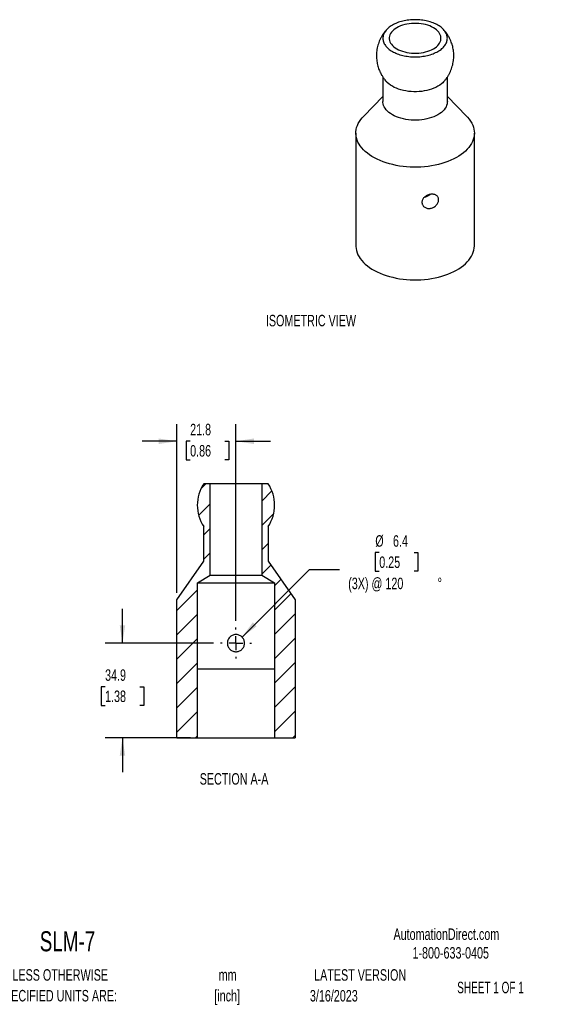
# Model space of a CAD drawing. Header units: millimetres. Extents: x 6 to 543, y 6 to 393.
# Tile 2 of 2: x 344 to 543, y 14 to 377. Entities that reach past the tile are written whole.
import ezdxf

# ---------------------------------------------------------------- set-up
doc = ezdxf.new("R2010")
doc.units = ezdxf.units.MM
doc.header["$LTSCALE"] = 2
doc.linetypes.add('CENTERX2', pattern=[20.32, 12.7, -2.54, 2.54, -2.54])
doc.layers.add('CENTER', color=40, linetype='CENTERX2')
doc.layers.add('DIMENSIONS', color=140, linetype='Continuous', lineweight=25)
doc.layers.add('TEXT', color=140, linetype='Continuous', lineweight=25)
doc.styles.add('SLDTEXTSTYLE0', font='TXT', dxfattribs={"width": 0.7})
doc.styles.add('SLDTEXTSTYLE1', font='TXT', dxfattribs={"width": 0.65})
doc.dimstyles.new('SLDDIMSTYLE4', dxfattribs={"dimtxt": 4.316016, "dimasz": 6.604, "dimexe": 0, "dimexo": 0.0625, "dimgap": 1.079004, "dimtad": 0, "dimtih": 1, "dimtoh": 1, "dimrnd": 1e-09, "dimzin": 12, "dimdsep": 46, "dimtxsty": 'SLDTEXTSTYLE0', "dimsah": 1, "dimcen": 0.09, "dimadec": 0, "dimazin": 3, "dimtfac": 1, "dimtmove": 0, "dimatfit": 0, "dimfxl": 0, "dimfrac": 2, "dimtolj": 1, "dimtzin": 12, "dimarcsym": 0})
doc.dimstyles.new('SLDDIMSTYLE5', dxfattribs={"dimtxt": 4.316016, "dimasz": 6.604, "dimexe": 0, "dimexo": 0.0625, "dimgap": 1.079004, "dimtad": 0, "dimtih": 1, "dimtoh": 1, "dimrnd": 1e-09, "dimzin": 12, "dimdsep": 46, "dimtxsty": 'SLDTEXTSTYLE0', "dimsah": 1, "dimcen": 0, "dimadec": 0, "dimazin": 3, "dimtfac": 1, "dimtofl": 0, "dimtmove": 0, "dimatfit": 3, "dimfxl": 0, "dimfrac": 2, "dimtolj": 1, "dimtzin": 12, "dimarcsym": 0})

# ---------------------------------------------------------------- blocks, each defined once
blk = doc.blocks.new('SW_NOTE_0_1')
at = {"layer": 'TEXT', "color": 0, "char_height": 4.233, "attachment_point": 2, "style": 'SLDTEXTSTYLE0'}
for s, insert in [('mm', (5.69, 5.46)), ('[inch]', (5.52, -2.19))]:
    blk.add_mtext(s, dxfattribs=dict(at, insert=insert))
blk = doc.blocks.new('SW_NOTE_0_2')
at = {"layer": 'TEXT', "color": 0, "char_height": 4.2333, "attachment_point": 1, "style": 'SLDTEXTSTYLE0'}
for s, insert in [('UNLESS OTHERWISE', (0, 5.46)), ('SPECIFIED UNITS ARE:', (0, -2.19))]:
    blk.add_mtext(s, dxfattribs=dict(at, insert=insert))
blk = doc.blocks.new('_D_12')
at = {"layer": 'DIMENSIONS'}
for p, q in [((381.49, 146.96), (381.49, 159.66)), ((415.07, 146.96), (375.14, 146.96)), ((375.08, 130.88), (373.63, 130.88)), ((373.63, 130.88), (373.63, 124.02)), ((387.9, 130.88), (389.35, 130.88)), ((389.35, 130.88), (389.35, 124.02)), ((373.63, 124.02), (375.08, 124.02)), ((389.35, 124.02), (387.9, 124.02)), ((406.59, 112.04), (375.14, 112.04)), ((381.49, 112.04), (381.49, 99.34))]:
    blk.add_line(p, q, dxfattribs=at)
for points in [[(381.49, 146.96), (382.51, 153.57), (380.48, 153.57)], [(381.49, 112.04), (380.48, 105.43), (382.51, 105.43)]]:
    blk.add_solid(points, dxfattribs=at)
at = {"layer": 'DIMENSIONS', "char_height": 4.233, "attachment_point": 1, "style": 'SLDTEXTSTYLE0'}
for s, insert in [('34.9', (375.08, 137.3)), ('1.38', (375.08, 129.48))]:
    blk.add_mtext(s, dxfattribs=dict(at, insert=insert))
blk = doc.blocks.new('_D_13')
at = {"layer": 'DIMENSIONS'}
for p, q in [((476.14, 180.32), (474.69, 180.32)), ((474.69, 180.32), (474.69, 173.46)), ((488.97, 180.32), (490.42, 180.32)), ((490.42, 180.32), (490.42, 173.46)), ((425.57, 149.21), (450.41, 174.06)), ((450.41, 174.06), (461.53, 174.06)), ((474.69, 173.46), (476.14, 173.46)), ((490.42, 173.46), (488.97, 173.46))]:
    blk.add_line(p, q, dxfattribs=at)
blk.add_solid([(425.57, 149.21), (430.95, 153.16), (429.52, 154.6)], dxfattribs=at)
at = {"layer": 'DIMENSIONS', "char_height": 4.233, "attachment_point": 1, "style": 'SLDTEXTSTYLE0'}
for s, insert in [('%%c', (474.68, 186.75)), ('6.4', (481.2, 186.75)), ('0.25', (476.14, 178.92)), ('(3X) @ 120', (464.7, 171.09)), ('%%d', (497.67, 171.09))]:
    blk.add_mtext(s, dxfattribs=dict(at, insert=insert))
blk = doc.blocks.new('_D_14')
at = {"layer": 'DIMENSIONS'}
for p, q in [((401.49, 165.45), (401.49, 227.75)), ((423.32, 155.22), (423.32, 227.75)), ((401.49, 221.4), (388.79, 221.4)), ((406.44, 221.4), (404.99, 221.4)), ((404.99, 221.4), (404.99, 214.54)), ((419.27, 221.4), (420.72, 221.4)), ((420.72, 221.4), (420.72, 214.54)), ((423.32, 221.4), (436.02, 221.4)), ((404.99, 214.54), (406.44, 214.54)), ((420.72, 214.54), (419.27, 214.54))]:
    blk.add_line(p, q, dxfattribs=at)
for points in [[(401.49, 221.4), (394.89, 222.42), (394.89, 220.39)], [(423.32, 221.4), (429.92, 220.39), (429.92, 222.42)]]:
    blk.add_solid(points, dxfattribs=at)
at = {"layer": 'DIMENSIONS', "char_height": 4.233, "attachment_point": 1, "style": 'SLDTEXTSTYLE0'}
for s, insert in [('21.8', (406.44, 227.83)), ('0.86', (406.44, 220))]:
    blk.add_mtext(s, dxfattribs=dict(at, insert=insert))
blk = doc.blocks.new('SW_CENTERMARKSYMBOL_3')
at = {"layer": 'CENTER', "color": 0}
for p, q in [((0, 5.08), (0, 5.715)), ((-5.08, 0), (-5.715, 0)), ((0, 0), (-2.54, 0)), ((0, 0), (0, 2.54)), ((0, 0), (0, -2.54)), ((0, 0), (2.54, 0)), ((5.08, 0), (5.715, 0)), ((0, -5.08), (0, -5.715))]:
    blk.add_line(p, q, dxfattribs=at)

msp = doc.modelspace()

# ---------------------------------------------------------------- hatches: boundary and pattern name
at = {"layer": 'DIMENSIONS'}
h = msp.add_hatch(dxfattribs=at)
h.set_pattern_fill('ANSI31', color=256, scale=2, style=0)
edge = h.paths.add_edge_path(flags=0)
edge.add_line((409.13227, 169.186816), (413.79527, 171.988629))
edge.add_line((413.79527, 171.988629), (413.79527, 205.699316))
edge.add_line((413.79527, 205.699316), (411.443292, 205.699316))
edge.add_arc((423.32027, 197.825316), 14.25, 146.45708597, 213.54291403)
edge.add_line((411.443292, 189.951316), (411.443292, 177.124316))
edge.add_line((411.443292, 177.124316), (401.492145, 162.912606))
edge.add_line((401.492145, 162.912606), (401.492145, 112.036816))
edge.add_line((401.492145, 112.036816), (409.13227, 112.036816))
edge.add_line((409.13227, 112.036816), (409.13227, 137.436816))
edge.add_line((409.13227, 137.436816), (409.13227, 169.186816))
h = msp.add_hatch(dxfattribs=at)
h.set_pattern_fill('ANSI31', color=256, scale=2, style=0)
edge = h.paths.add_edge_path(flags=0)
edge.add_line((435.197249, 205.699316), (432.84527, 205.699316))
edge.add_line((432.84527, 205.699316), (432.84527, 171.988629))
edge.add_line((432.84527, 171.988629), (437.50827, 169.186816))
edge.add_line((437.50827, 169.186816), (437.50827, 137.436816))
edge.add_line((437.50827, 137.436816), (437.50827, 112.036816))
edge.add_line((437.50827, 112.036816), (445.148395, 112.036816))
edge.add_line((445.148395, 112.036816), (445.148395, 162.912606))
edge.add_line((445.148395, 162.912606), (435.197249, 177.124316))
edge.add_line((435.197249, 177.124316), (435.197249, 189.951316))
edge.add_arc((423.32027, 197.825316), 14.25, 326.45708597, 393.54291403)

# ---------------------------------------------------------------- linework, layer by layer
for p, q in [((477.484751, 355.687316), (477.484751, 346.649013)), ((501.238709, 346.649013), (501.238709, 355.690499)), ((477.484751, 348.465199), (470.395936, 341.282637)), ((508.327524, 341.282637), (501.238709, 348.465199)), ((467.533605, 335.044572), (467.533605, 293.502413)), ((511.189855, 293.502413), (511.189855, 335.044572)), ((413.79527, 205.699316), (411.443292, 205.699316)), ((413.79527, 171.988629), (413.79527, 205.699316)), ((432.84527, 205.699316), (413.79527, 205.699316)), ((432.84527, 205.699316), (432.84527, 171.988629)), ((435.197249, 205.699316), (432.84527, 205.699316)), ((411.443292, 177.124316), (411.443292, 189.951316)), ((435.197249, 189.951316), (435.197249, 177.124316)), ((401.492145, 162.912606), (411.443292, 177.124316)), ((435.197249, 177.124316), (445.148395, 162.912606)), ((409.13227, 169.186816), (413.79527, 171.988629)), ((413.79527, 171.988629), (432.84527, 171.988629)), ((432.84527, 171.988629), (437.50827, 169.186816)), ((409.13227, 137.436816), (409.13227, 169.186816)), ((409.13227, 169.186816), (437.50827, 169.186816)), ((437.50827, 169.186816), (437.50827, 137.436816)), ((401.492145, 112.036816), (401.492145, 162.912606)), ((445.148395, 162.912606), (445.148395, 112.036816)), ((409.13227, 112.036816), (409.13227, 137.436816)), ((409.13227, 137.436816), (437.50827, 137.436816)), ((437.50827, 137.436816), (437.50827, 112.036816)), ((401.492145, 112.036816), (409.13227, 112.036816)), ((409.13227, 112.036816), (437.50827, 112.036816)), ((437.50827, 112.036816), (445.148395, 112.036816))]:
    msp.add_line(p, q)
at = {"flags": 128}
for points in [[(482.626538, 373.86981), (482.033824, 373.494471), (481.503629, 373.089162), (481.040477, 372.657342), (480.648319, 372.202693), (480.3305, 371.729095), (480.089733, 371.240589), (479.928071, 370.741342), (479.846894, 370.235614), (479.846894, 369.727719), (479.928071, 369.221991), (480.089733, 368.722744), (480.3305, 368.234238), (480.648319, 367.76064), (481.040477, 367.305991), (481.503629, 366.87417), (482.033824, 366.468861), (482.626538, 366.093523), (483.276714, 365.751356), (483.978806, 365.445281), (484.726823, 365.177909), (485.514383, 364.951521), (486.334767, 364.768048), (487.180976, 364.629056), (488.045791, 364.535731), (488.921833, 364.488868), (489.801628, 364.488868), (490.67767, 364.535731), (491.542484, 364.629056), (492.388693, 364.768048), (493.209078, 364.951521), (493.996638, 365.177909), (494.744655, 365.445281), (495.446746, 365.751356), (496.096922, 366.093523), (496.689636, 366.468861), (497.219831, 366.87417), (497.682983, 367.305991), (498.075142, 367.76064), (498.39296, 368.234238), (498.633728, 368.722744), (498.79539, 369.221991), (498.876567, 369.727719), (498.876567, 370.235614), (498.79539, 370.741342), (498.633728, 371.240589), (498.39296, 371.729095), (498.075142, 372.202693), (497.682983, 372.657342), (497.219831, 373.089162), (496.689636, 373.494471), (496.096922, 373.86981), (495.446746, 374.211976), (494.744655, 374.518051), (493.996638, 374.785424), (493.209078, 375.011812), (492.388693, 375.195285), (491.542484, 375.334277), (490.67767, 375.427602), (489.801628, 375.474465), (488.921833, 375.474465), (488.045791, 375.427602), (487.180976, 375.334277), (486.334767, 375.195285), (485.514383, 375.011812), (484.726823, 374.785424), (483.978806, 374.518051), (483.276714, 374.211976), (482.626538, 373.86981)], [(499.845694, 353.900857), (499.564696, 353.613076), (499.027794, 353.138667), (498.424863, 352.691474), (497.760022, 352.274551), (497.037813, 351.890746), (496.263167, 351.542682), (495.441378, 351.232735), (494.578059, 350.963023), (493.679107, 350.735389), (492.750662, 350.551387), (491.799068, 350.412274), (490.830825, 350.319001), (489.852546, 350.272205), (488.870914, 350.272205), (487.892635, 350.319001), (486.924392, 350.412274), (485.972798, 350.551387), (485.044354, 350.735389), (484.145402, 350.963023), (483.282082, 351.232735), (482.460293, 351.542682), (481.685648, 351.890746), (480.963438, 352.274551), (480.298597, 352.691474), (479.695666, 353.138667), (479.158765, 353.613076), (478.873359, 353.905642)], [(501.238709, 346.649013), (501.228563, 346.365671), (501.147501, 345.800922), (500.985929, 345.241967), (500.744953, 344.692624), (500.426218, 344.156644), (500.031901, 343.63769), (499.564696, 343.139307), (499.027794, 342.664898), (498.424863, 342.217705), (497.760022, 341.800782), (497.037813, 341.416977), (496.263167, 341.068913), (495.441378, 340.758966), (494.578059, 340.489254), (493.679107, 340.26162), (492.750662, 340.077618), (491.799068, 339.938505), (490.830825, 339.845232), (489.852546, 339.798436), (488.870914, 339.798436), (487.892635, 339.845232), (486.924392, 339.938505), (485.972798, 340.077618), (485.044354, 340.26162), (484.145402, 340.489254), (483.282082, 340.758966), (482.460293, 341.068913), (481.685648, 341.416977), (480.963438, 341.800782), (480.298597, 342.217705), (479.695666, 342.664898), (479.158765, 343.139307), (478.69156, 343.63769), (478.297243, 344.156644), (477.978507, 344.692624), (477.737531, 345.241967), (477.57596, 345.800922), (477.494897, 346.365671), (477.484751, 346.649013)], [(508.327524, 341.282637), (508.719242, 340.86785), (509.298199, 340.175755), (509.802991, 339.464572), (510.23174, 338.736946), (510.582851, 337.995584), (510.855018, 337.243244), (511.047229, 336.482725), (511.158768, 335.716856), (511.189221, 334.948486), (511.138474, 334.180474), (511.006716, 333.415676), (510.794437, 332.656937), (510.502428, 331.907081), (510.131773, 331.168896), (509.683853, 330.445129), (509.160333, 329.738473), (508.563161, 329.051555), (507.894558, 328.386932), (507.157012, 327.747076), (506.353267, 327.134366), (505.486312, 326.551084), (504.559372, 325.999397), (503.575896, 325.48136), (502.539542, 324.998898), (501.454166, 324.553806), (500.323806, 324.147741), (499.152666, 323.782213), (497.945102, 323.458582), (496.705609, 323.178051), (495.438795, 322.941665), (494.149374, 322.750302), (492.842143, 322.604674), (491.521965, 322.505324), (490.19375, 322.452621), (488.862441, 322.44676), (487.532988, 322.487764), (486.210339, 322.575481), (484.899413, 322.709583), (483.605087, 322.889572), (482.332177, 323.114779), (481.085416, 323.384365), (479.869444, 323.697328), (478.688784, 324.052503), (477.547828, 324.44857), (476.450821, 324.884054), (475.401843, 325.357337), (474.404797, 325.866656), (473.463391, 326.410118), (472.581129, 326.9857), (471.761291, 327.591262), (471.006928, 328.224551), (470.320846, 328.883211), (469.705598, 329.564792), (469.163471, 330.266757), (468.696484, 330.986497), (468.306372, 331.721332), (467.994588, 332.468531), (467.762291, 333.225312), (467.610345, 333.988861), (467.539316, 334.756338), (467.549468, 335.524887), (467.640763, 336.291649), (467.812861, 337.053771), (468.065122, 337.80842), (468.396609, 338.552786), (468.806086, 339.284102), (469.292033, 339.999647), (469.852639, 340.696758), (470.395936, 341.282637)], [(467.533605, 293.502413), (467.539316, 293.214179), (467.610345, 292.446702), (467.762291, 291.683153), (467.994588, 290.926372), (468.306372, 290.179173), (468.696484, 289.444338), (469.163471, 288.724598), (469.705598, 288.022633), (470.320846, 287.341052), (471.006928, 286.682392), (471.761291, 286.049103), (472.581129, 285.443541), (473.463391, 284.867959), (474.404797, 284.324497), (475.401843, 283.815177), (476.450821, 283.341895), (477.547828, 282.906411), (478.688784, 282.510344), (479.869444, 282.155169), (481.085416, 281.842206), (482.332177, 281.57262), (483.605087, 281.347413), (484.899413, 281.167424), (486.210339, 281.033322), (487.532988, 280.945605), (488.862441, 280.904601), (490.19375, 280.910462), (491.521965, 280.963165), (492.842143, 281.062515), (494.149374, 281.208143), (495.438795, 281.399505), (496.705609, 281.635892), (497.945102, 281.916423), (499.152666, 282.240054), (500.323806, 282.605582), (501.454166, 283.011647), (502.539542, 283.456739), (503.575896, 283.939201), (504.559372, 284.457238), (505.486312, 285.008925), (506.353267, 285.592207), (507.157012, 286.204916), (507.894558, 286.844773), (508.563161, 287.509396), (509.160333, 288.196314), (509.683853, 288.90297), (510.131773, 289.626737), (510.502428, 290.364922), (510.794437, 291.114778), (511.006716, 291.873517), (511.138474, 292.638315), (511.189221, 293.406327), (511.189855, 293.502413)]]:
    msp.add_lwpolyline(points, dxfattribs=at)
for start, end in [(146.45708597, 213.54291403), (326.45708597, 33.54291403)]:
    msp.add_arc((423.32027, 197.825316), 14.25, start, end)
for points, knots in [([(480.963438, 365.133435), (480.408606, 365.453733), (479.913975, 365.802142), (479.26198, 366.366758), (479.061403, 366.560706), (478.696511, 366.956197), (478.366605, 367.360376), (478.105971, 367.781753), (477.880626, 368.211891), (477.785317, 368.432503), (477.558725, 369.094888), (477.484136, 369.53952), (477.485375, 370.434768), (477.563733, 370.88917), (477.8683, 371.767066), (478.093289, 372.194463), (478.541576, 372.817954), (478.710364, 373.023406), (479.078243, 373.419513), (479.277977, 373.611249), (479.708437, 373.982323), (479.939164, 374.161662), (480.431912, 374.507821), (480.694855, 374.675169), (481.526339, 375.154195), (482.126255, 375.437257), (483.09218, 375.809276), (483.425244, 375.924455), (484.114136, 376.136696), (484.469912, 376.233558), (485.547913, 376.490491), (486.288325, 376.619734), (487.43149, 376.750662), (487.820056, 376.783836), (488.598021, 376.82763), (488.986085, 376.838314), (490.147599, 376.837663), (490.918396, 376.793939), (492.069108, 376.661404), (492.449506, 376.606129), (493.19243, 376.475554), (493.921043, 376.324568), (494.621368, 376.133238), (495.307308, 375.921394), (495.644855, 375.80447), (496.617474, 375.428573), (497.215113, 375.14469), (498.036929, 374.66993), (498.298339, 374.503463), (498.795247, 374.153543), (499.027553, 373.972264), (499.673231, 373.413371), (500.037838, 373.019441), (500.484744, 372.396145), (500.617266, 372.181979), (500.842826, 371.751486), (500.936641, 371.534313), (501.162369, 370.877141), (501.23911, 370.430669), (501.238305, 369.525625), (501.161065, 369.080411), (500.934275, 368.423141), (500.840053, 368.205822), (500.613445, 367.774816), (500.48061, 367.560878), (500.033285, 366.938653), (499.668265, 366.544938), (499.021086, 365.985842), (498.787493, 365.803976), (498.290897, 365.454994), (498.029557, 365.288868), (497.207571, 364.814849), (496.609316, 364.53108), (495.634472, 364.155119), (495.29739, 364.038644), (494.611923, 363.827415), (493.91174, 363.63654), (493.182521, 363.485825), (492.438562, 363.355499), (492.057042, 363.300315), (490.908062, 363.16866), (490.13761, 363.125273), (488.975389, 363.125212), (488.586884, 363.136107), (487.807606, 363.180428), (487.420419, 363.213733), (486.278645, 363.345126), (485.538311, 363.47468), (484.459365, 363.732518), (484.103303, 363.829731), (483.415835, 364.042026), (483.083261, 364.157261), (482.118273, 364.529621), (481.51827, 364.813138), (480.963438, 365.133435)], [0, 0, 0, 0, 0.03125, 0.03125, 0.046875, 0.046875, 0.0625, 0.078125, 0.078125, 0.09375, 0.09375, 0.125, 0.125, 0.15625, 0.15625, 0.1875, 0.1875, 0.203125, 0.203125, 0.21875, 0.21875, 0.234375, 0.234375, 0.25, 0.25, 0.28125, 0.28125, 0.296875, 0.296875, 0.3125, 0.3125, 0.34375, 0.34375, 0.359375, 0.359375, 0.375, 0.375, 0.40625, 0.40625, 0.421875, 0.421875, 0.4375, 0.453125, 0.453125, 0.46875, 0.46875, 0.5, 0.5, 0.515625, 0.515625, 0.53125, 0.53125, 0.5625, 0.5625, 0.578125, 0.578125, 0.59375, 0.59375, 0.625, 0.625, 0.65625, 0.65625, 0.671875, 0.671875, 0.6875, 0.6875, 0.71875, 0.71875, 0.734375, 0.734375, 0.75, 0.75, 0.78125, 0.78125, 0.796875, 0.796875, 0.8125, 0.828125, 0.828125, 0.84375, 0.84375, 0.875, 0.875, 0.890625, 0.890625, 0.90625, 0.90625, 0.9375, 0.9375, 0.953125, 0.953125, 0.96875, 0.96875, 1, 1, 1, 1]), ([(478.881924, 373.19469), (478.77626, 373.082849), (478.435898, 372.722584), (477.918896, 372.061112), (477.332702, 371.21632), (476.810663, 370.325988), (476.351892, 369.397464), (475.960306, 368.433454), (475.638313, 367.437774), (475.388612, 366.413622), (475.220238, 365.402051), (475.126972, 364.412793), (475.101353, 363.455144), (475.139931, 362.500467), (475.241776, 361.554926), (475.404797, 360.626562), (475.624093, 359.728827), (475.885662, 358.894324), (476.153413, 358.189113), (476.420201, 357.577976), (476.694561, 357.010889), (476.909166, 356.627013), (477.020534, 356.427803)], [0, 0, 0, 0, 0.0255569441, 0.082324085, 0.1392380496, 0.196324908, 0.2536199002, 0.3111708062, 0.3690430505, 0.4273276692, 0.4861542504, 0.5392620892, 0.5922946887, 0.6451993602, 0.6978875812, 0.7501828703, 0.8016880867, 0.8513173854, 0.8953886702, 0.9269449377, 0.962088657, 1, 1, 1, 1]), ([(499.830472, 353.897816), (499.939889, 354.01358), (500.284063, 354.377716), (500.804617, 355.043289), (501.390745, 355.888141), (501.912802, 356.778457), (502.371567, 357.706985), (502.763155, 358.670993), (503.085147, 359.666674), (503.334849, 360.690826), (503.503222, 361.702397), (503.596488, 362.691655), (503.622107, 363.649304), (503.58353, 364.60398), (503.481685, 365.549522), (503.318663, 366.477886), (503.099367, 367.375621), (502.837798, 368.210124), (502.570048, 368.915335), (502.303259, 369.526471), (502.028899, 370.093559), (501.814294, 370.477435), (501.702927, 370.676645)], [0, 0, 0, 0, 0.0264347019, 0.0831507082, 0.1400134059, 0.1970488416, 0.2542922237, 0.311791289, 0.3696114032, 0.4278435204, 0.4866171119, 0.5396771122, 0.592661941, 0.6455189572, 0.6981597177, 0.7504079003, 0.8018667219, 0.8514513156, 0.8954829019, 0.9270107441, 0.9621228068, 1, 1, 1, 1]), ([(501.702927, 370.676645), (501.523945, 370.972825), (501.271774, 371.390119), (500.855808, 371.981612), (500.476832, 372.476487), (500.120992, 372.907953), (499.898047, 373.141904), (499.845081, 373.197484)], [0, 0, 0, 0, 0.3306977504, 0.4659262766, 0.6910703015, 0.926606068, 1, 1, 1, 1]), ([(477.020534, 356.427803), (477.199515, 356.131622), (477.451686, 355.714328), (477.867653, 355.122837), (478.246621, 354.627954), (478.602985, 354.195909), (478.826478, 353.961403), (478.879985, 353.905259)], [0, 0, 0, 0, 0.3304510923, 0.4655787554, 0.6905548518, 0.9259149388, 1, 1, 1, 1]), ([(498.014526, 310.325517), (498.005067, 310.151848), (497.976595, 309.97629), (497.88198, 309.621711), (497.816008, 309.444536), (497.651059, 309.099967), (497.551134, 308.930332), (497.31805, 308.602866), (497.187648, 308.448616), (496.899464, 308.159352), (496.739703, 308.023091), (496.402573, 307.78082), (496.225094, 307.674097), (495.851797, 307.490346), (495.655861, 307.413838), (495.262274, 307.298204), (495.062531, 307.257916), (494.656863, 307.213885), (494.457051, 307.210875), (494.065623, 307.241072), (493.871654, 307.274859), (493.502115, 307.377347), (493.327511, 307.445281), (492.998627, 307.61321), (492.843519, 307.714327), (492.567286, 307.940117), (492.444427, 308.065377), (492.230258, 308.340289), (492.140606, 308.488451), (492.000887, 308.796432), (491.949638, 308.958585), (491.888044, 309.292346), (491.878003, 309.460712), (491.89836, 309.800235), (491.929537, 309.973233), (492.030972, 310.309295), (492.100817, 310.473228), (492.278586, 310.793548), (492.386907, 310.949568), (492.632294, 311.24127), (492.770269, 311.378809), (493.077558, 311.63771), (493.242516, 311.755323), (493.59183, 311.96719), (493.778625, 312.062542), (494.162369, 312.225058), (494.358161, 312.292143), (494.757338, 312.398641), (494.961985, 312.437894), (495.361331, 312.484811), (495.558127, 312.493218), (495.945973, 312.478961), (496.133899, 312.456138), (496.488843, 312.38066), (496.658496, 312.327499), (496.974843, 312.190839), (497.118789, 312.108802), (497.379526, 311.917066), (497.497229, 311.805926), (497.696484, 311.562295), (497.778995, 311.429645), (497.909841, 311.141652), (497.957508, 310.986409), (498.01416, 310.665963), (498.023985, 310.499186), (498.014526, 310.325517)], [0, 0, 0, 0, 0.03125, 0.03125, 0.0625, 0.0625, 0.09375, 0.09375, 0.125, 0.125, 0.15625, 0.15625, 0.1875, 0.1875, 0.21875, 0.21875, 0.25, 0.25, 0.28125, 0.28125, 0.3125, 0.3125, 0.34375, 0.34375, 0.375, 0.375, 0.40625, 0.40625, 0.4375, 0.4375, 0.46875, 0.46875, 0.5, 0.5, 0.53125, 0.53125, 0.5625, 0.5625, 0.59375, 0.59375, 0.625, 0.625, 0.65625, 0.65625, 0.6875, 0.6875, 0.71875, 0.71875, 0.75, 0.75, 0.78125, 0.78125, 0.8125, 0.8125, 0.84375, 0.84375, 0.875, 0.875, 0.90625, 0.90625, 0.9375, 0.9375, 0.96875, 0.96875, 1, 1, 1, 1]), ([(492.928001, 311.51025), (492.975736, 311.513585), (493.194602, 311.528878), (493.585346, 311.639739), (494.078293, 311.846965), (494.510644, 312.107098), (494.749248, 312.319028), (494.853345, 312.411487)], [0, 0, 0, 0, 0.0679179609, 0.3114074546, 0.5596286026, 0.8078783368, 1, 1, 1, 1]), ([(423.16313, 150.132925), (423.373329, 150.143341), (423.581768, 150.132922), (423.995142, 150.071292), (424.199842, 150.019562), (424.589356, 149.8795), (424.776387, 149.790955), (425.134674, 149.575672), (425.301175, 149.451628), (425.606585, 149.174486), (425.747308, 149.019318), (425.994834, 148.685341), (426.101, 148.508155), (426.278507, 148.133336), (426.349828, 147.934175), (426.450628, 147.531516), (426.481244, 147.326242), (426.511956, 146.698173), (426.44945, 146.281095), (426.23751, 145.691395), (426.148734, 145.504719), (425.935977, 145.150348), (425.810357, 144.98118), (425.532206, 144.674724), (425.379448, 144.536222), (425.046088, 144.288752), (424.865746, 144.180645), (424.491853, 144.003641), (424.295986, 143.933178), (423.888869, 143.831103), (423.683392, 143.800825), (423.268707, 143.780454), (423.057068, 143.790896), (422.645077, 143.852456), (422.444304, 143.902977), (422.053069, 144.043253), (421.862386, 144.133762), (421.508175, 144.346549), (421.342312, 144.469478), (421.033463, 144.749446), (420.893831, 144.90376), (420.647863, 145.235131), (420.539847, 145.414794), (420.361532, 145.791388), (420.29171, 145.986301), (420.190396, 146.38937), (420.159216, 146.59914), (420.13891, 147.014198), (420.148992, 147.221469), (420.210513, 147.635485), (420.261855, 147.839017), (420.401472, 148.228308), (420.490649, 148.416948), (420.705425, 148.774755), (420.828613, 148.940416), (421.10573, 149.246335), (421.261594, 149.387798), (421.594275, 149.634731), (421.771252, 149.741094), (422.146904, 149.919359), (422.345482, 149.990571), (422.747453, 150.091584), (422.952931, 150.122508), (423.16313, 150.132925)], [0, 0, 0, 0, 0.03125, 0.03125, 0.0625, 0.0625, 0.09375, 0.09375, 0.125, 0.125, 0.15625, 0.15625, 0.1875, 0.1875, 0.21875, 0.21875, 0.25, 0.25, 0.3125, 0.3125, 0.34375, 0.34375, 0.375, 0.375, 0.40625, 0.40625, 0.4375, 0.4375, 0.46875, 0.46875, 0.5, 0.5, 0.53125, 0.53125, 0.5625, 0.5625, 0.59375, 0.59375, 0.625, 0.625, 0.65625, 0.65625, 0.6875, 0.6875, 0.71875, 0.71875, 0.75, 0.75, 0.78125, 0.78125, 0.8125, 0.8125, 0.84375, 0.84375, 0.875, 0.875, 0.90625, 0.90625, 0.9375, 0.9375, 0.96875, 0.96875, 1, 1, 1, 1])]:
    msp.add_open_spline(points, degree=3, knots=knots)

# ---------------------------------------------------------------- block references
at = {"layer": 'CENTER'}
msp.add_blockref('SW_CENTERMARKSYMBOL_3', (423.32027, 146.961816), dxfattribs=at)
at = {"layer": 'TEXT'}
for name, p in [('SW_NOTE_0_2', (335.215826, 21.270934)), ('SW_NOTE_0_1', (414.5722, 21.265528))]:
    msp.add_blockref(name, p, dxfattribs=at)

# ---------------------------------------------------------------- texts
for s, insert, char_height, attachment_point, style in [('ISOMETRIC VIEW', (434.355301, 268.007598), 4.23333333, 1, 'SLDTEXTSTYLE0'), ('SECTION A-A', (422.627454, 99.023353), 4.23333333, 2, 'SLDTEXTSTYLE0'), ('SLM-7', (351.003597, 40.728766), 7.4083333, 1, 'SLDTEXTSTYLE0'), ('AutomationDirect.com', (481.389918, 41.753063), 4.23333333, 1, 'SLDTEXTSTYLE0'), ('1-800-633-0405', (488.38316, 34.874048), 4.23333333, 1, 'SLDTEXTSTYLE0'), ('LATEST VERSION', (469.104263, 26.727988), 4.23333333, 2, 'SLDTEXTSTYLE0'), ('SHEET 1 OF 1', (504.882571, 22.102981), 4.23333333, 1, 'SLDTEXTSTYLE1'), ('3/16/2023', (459.402986, 19.055076), 4.2333333, 2, 'SLDTEXTSTYLE0')]:
    msp.add_mtext(s, dxfattribs=dict(at, insert=insert, char_height=char_height, attachment_point=attachment_point, style=style))

# ---------------------------------------------------------------- dimensions: what is measured, and where the dimension line sits
at = {"layer": 'DIMENSIONS'}
dim = msp.add_linear_dim(base=(423.32027, 221.402754), p1=(401.492145, 162.912606), p2=(423.32027, 152.676816), dimstyle='SLDDIMSTYLE4', dxfattribs=at)
dim.commit()
dim.dimension.update_dxf_attribs({"geometry": '_D_14', "text_midpoint": (412.855693, 221.402754), "dimtype": 160})
dim = msp.add_diameter_dim_2p(p1=(421.075206, 144.716752), p2=(425.565334, 149.20688), text='<>\\P(3X) @ 120%%d', dimstyle='SLDDIMSTYLE5', dxfattribs=at)
dim.commit()
dim.dimension.update_dxf_attribs({"geometry": '_D_13', "text_midpoint": (482.55595, 176.893422), "dimtype": 163})
dim = msp.add_linear_dim(base=(381.4921453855, 112.0368156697), p1=(417.6052703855, 146.9618156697), p2=(409.1322703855, 112.0368156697), angle=90, dimstyle='SLDDIMSTYLE4', dxfattribs=at)
dim.commit()
dim.dimension.update_dxf_attribs({"geometry": '_D_12', "text_midpoint": (381.4921453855, 130.8795768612), "dimtype": 160})

doc.saveas('drawing.dxf')
